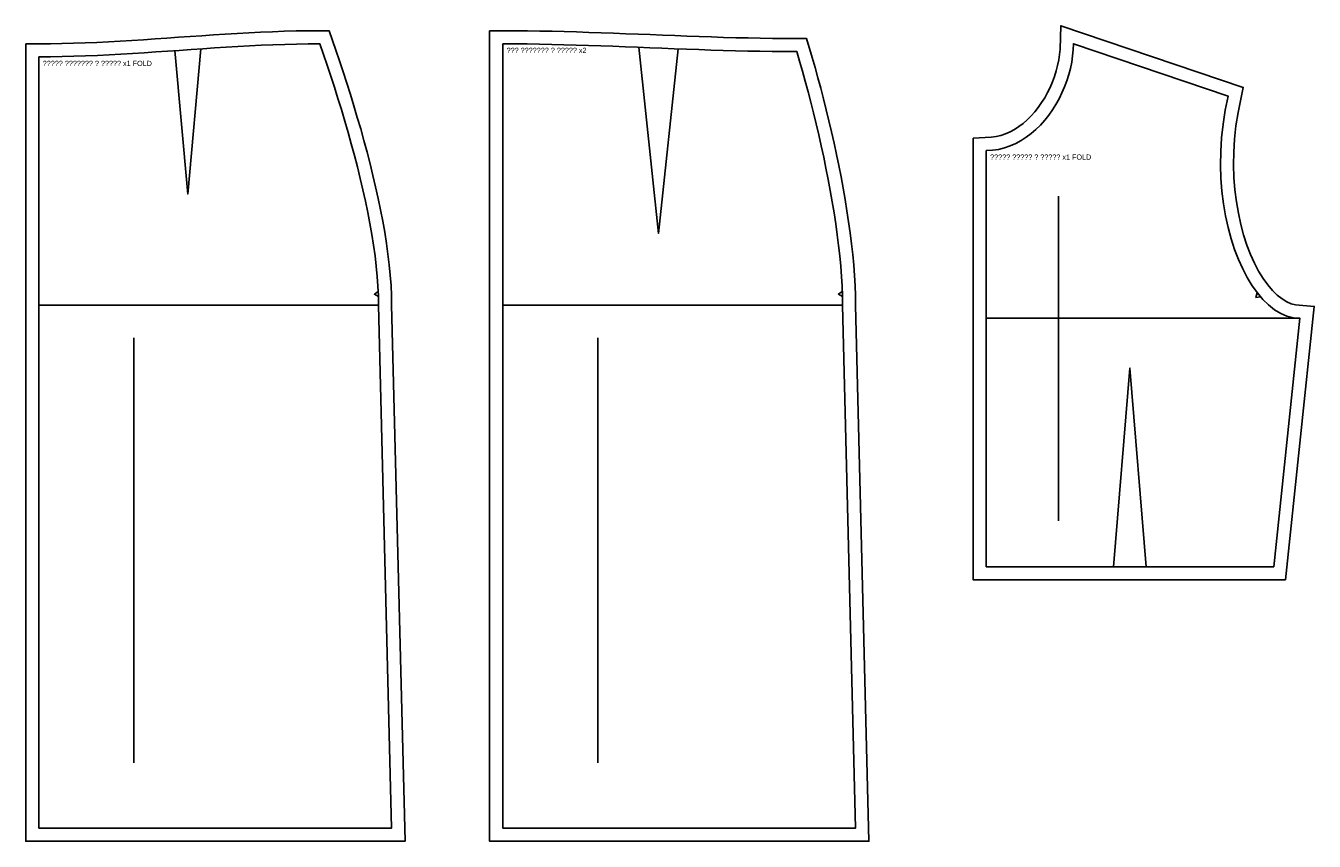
# Model space of a CAD drawing. Header units: millimetres. Extents: x -10 to 2213, y -1010 to 36.
# Tile 1 of 3: x -10 to 976, y -610 to 14. Entities that reach past the tile are written whole.
import ezdxf

# ---------------------------------------------------------------- set-up
doc = ezdxf.new("R2010")
doc.units = ezdxf.units.MM
for name, color, linetype in [('GRAIN', 4, 'CONTINUOUS'), ('INTERNAL', 3, 'CONTINUOUS'), ('NOTCH', 5, 'CONTINUOUS'), ('OUTLINE', 1, 'CONTINUOUS'), ('SEAM', 2, 'CONTINUOUS'), ('TEXT', 6, 'CONTINUOUS')]:
    doc.layers.add(name, color=color, linetype=linetype)

msp = doc.modelspace()

# ---------------------------------------------------------------- linework, layer by layer
at = {"layer": 'GRAIN'}
for points in [[(780.2, -116.666667), (780.2, -365)], [(72.8, -225), (72.8, -550)], [(427.8, -225), (427.8, -550)]]:
    msp.add_lwpolyline(points, dxfattribs=at)
at = {"layer": 'INTERNAL'}
for points in [[(103.95, -5.247584), (113.95, -115), (123.95, -3.861284)], [(459.25, -2.670592), (474.25, -145), (489.25, -3.85916)], [(0, -200), (260, -200)], [(355, -200), (615, -200)], [(725, -210), (965, -210)], [(822.5, -400), (835, -248), (847.5, -400)]]:
    msp.add_lwpolyline(points, dxfattribs=at)
at = {"layer": 'NOTCH'}
for points in [[(259.758859, -189.426414), (256.836184, -191.537806), (259.909266, -193.423586)], [(614.812414, -189.426606), (611.872222, -191.513535), (614.929461, -193.424894)], [(932.424741, -190.495626), (931.370098, -193.943485), (934.958369, -193.590902)]]:
    msp.add_lwpolyline(points, dxfattribs=at)
at = {"layer": 'OUTLINE'}
for points in [[(0, -10), (8.958333, -9.949363), (17.916667, -9.803241), (26.875, -9.570313), (35.833333, -9.259259), (44.791667, -8.878762), (53.75, -8.4375), (62.708333, -7.944155), (71.666667, -7.407407), (80.625, -6.835938), (89.583333, -6.238426), (98.541667, -5.623553), (107.5, -5), (116.458333, -4.376447), (125.416667, -3.761574), (134.375, -3.164063), (143.333333, -2.592593), (152.291667, -2.055845), (161.25, -1.5625), (170.208333, -1.121238), (179.166667, -0.740741), (188.125, -0.429688), (197.083333, -0.196759), (206.041667, -0.050637), (215, 0), (217.810872, -8.08044), (220.611979, -16.310185), (223.393555, -24.671875), (226.145833, -33.148148), (228.859049, -41.721644), (231.523438, -50.375), (234.129232, -59.090856), (236.666667, -67.851852), (239.125977, -76.640625), (241.497396, -85.439815), (243.771159, -94.23206), (245.9375, -103), (247.986654, -111.726273), (249.908854, -120.393519), (251.694336, -128.984375), (253.333333, -137.481481), (254.816081, -145.867477), (256.132813, -154.125), (257.273763, -162.23669), (258.229167, -170.185185), (258.989258, -177.953125), (259.544271, -185.523148), (259.88444, -192.877894), (260, -200), (270, -600), (0, -600)], [(355, 0), (364.375, -0.030382), (373.75, -0.118056), (383.125, -0.257813), (392.5, -0.444444), (401.875, -0.672743), (411.25, -0.9375), (420.625, -1.233507), (430, -1.555556), (439.375, -1.898438), (448.75, -2.256944), (458.125, -2.625868), (467.5, -3), (476.875, -3.374132), (486.25, -3.743056), (495.625, -4.101563), (505, -4.444444), (514.375, -4.766493), (523.75, -5.0625), (533.125, -5.327257), (542.5, -5.555556), (551.875, -5.742188), (561.25, -5.881944), (570.625, -5.969618), (580, -6), (582.186234, -13.361256), (584.364873, -20.931713), (586.52832, -28.691406), (588.668981, -36.62037), (590.779261, -44.69864), (592.851563, -52.90625), (594.878291, -61.223235), (596.851852, -69.62963), (598.764648, -78.105469), (600.609086, -86.630787), (602.377568, -95.185619), (604.0625, -103.75), (605.656286, -112.303964), (607.151331, -120.827546), (608.540039, -129.300781), (609.814815, -137.703704), (610.968063, -146.016348), (611.992188, -154.21875), (612.879593, -162.290943), (613.622685, -170.212963), (614.213867, -177.964844), (614.645544, -185.52662), (614.91012, -192.878328), (615, -200), (625, -600), (355, -600)], [(725, -81.666667), (729.776524, -81.436566), (734.434414, -80.761622), (738.966146, -79.664876), (743.364198, -78.169367), (747.621046, -76.298135), (751.729167, -74.074219), (755.681038, -71.520659), (759.469136, -68.660494), (763.085938, -65.516764), (766.52392, -62.11251), (769.775559, -58.470769), (772.833333, -54.614583), (775.689718, -50.566991), (778.337191, -46.351032), (780.768229, -41.989746), (782.975309, -37.506173), (784.950907, -32.923352), (786.6875, -28.264323), (788.177566, -23.552126), (789.41358, -18.809799), (790.388021, -14.060384), (791.093364, -9.326919), (791.522087, -4.632445), (791.666667, 0), (910.093859, -40), (907.876226, -50.733652), (906.208911, -61.41088), (905.070295, -71.996094), (904.438759, -82.453704), (904.292682, -92.748119), (904.610444, -102.84375), (905.370426, -112.705006), (906.551007, -122.296296), (908.130568, -131.582031), (910.087489, -140.52662), (912.400149, -149.094473), (915.04693, -157.25), (918.00621, -164.95761), (921.256371, -172.181713), (924.775791, -178.886719), (928.542852, -185.037037), (932.535934, -190.597078), (936.733416, -195.53125), (941.113678, -199.803964), (945.655101, -203.37963), (950.336064, -206.222656), (955.134949, -208.297454), (960.030134, -209.568432), (965, -210), (945, -400), (725, -400)]]:
    msp.add_lwpolyline(points, close=True, dxfattribs=at)
at = {"layer": 'SEAM'}
for points in [[(-10, -0.056365), (8.848522, 0.050176), (17.705153, 0.194639), (26.571525, 0.425177), (35.447642, 0.733375), (44.333495, 1.110794), (53.22907, 1.548964), (62.134347, 2.039388), (71.049308, 2.573536), (79.97393, 3.142856), (88.908198, 3.738762), (97.852098, 4.352644), (106.805621, 4.975863), (115.768764, 5.599751), (124.741531, 6.215614), (133.72393, 6.814731), (142.715974, 7.388351), (151.717681, 7.927698), (160.72907, 8.423964), (169.750161, 8.868317), (178.780975, 9.251894), (187.821525, 9.565802), (196.87182, 9.801121), (205.931856, 9.948902), (222.095144, 10.040265), (227.26675, -4.826595), (230.08981, -13.120839), (232.893639, -21.549427), (235.668537, -30.095362), (238.404795, -38.741665), (241.092696, -47.471386), (243.722517, -56.267608), (246.284527, -65.113455), (248.768986, -73.992102), (251.166141, -82.886784), (253.466225, -91.78081), (255.659454, -100.657573), (257.736017, -109.500567), (259.686071, -118.293408), (261.499733, -127.019851), (263.167059, -135.663825), (264.678032, -144.209455), (266.02253, -152.641109), (267.190295, -160.943437), (268.17088, -169.101428), (268.953585, -177.10047), (269.527362, -184.926424), (269.880691, -192.565695), (269.997972, -199.793918), (280.253125, -610), (-10, -610)], [(345, 10.03246), (364.437961, 9.969467), (373.871287, 9.881247), (383.299047, 9.740704), (392.721242, 9.553133), (402.137872, 9.32382), (411.54894, 9.058045), (420.95445, 8.761074), (430.354407, 8.438168), (439.748812, 8.094577), (449.137671, 7.73554), (458.520985, 7.366289), (467.898757, 6.992046), (477.270985, 6.618025), (486.637671, 6.249429), (495.998812, 5.891452), (505.354407, 5.54928), (514.70445, 5.228088), (524.04894, 4.933045), (533.387872, 4.669306), (542.721242, 4.442021), (552.049047, 4.256329), (561.371287, 4.117359), (570.687961, 4.03023), (587.468956, 3.975848), (591.784475, -10.554911), (593.986336, -18.206063), (596.171963, -26.045307), (598.333974, -34.053351), (600.464949, -42.210845), (602.557438, -50.498407), (604.603964, -58.896633), (606.59703, -67.386113), (608.52912, -75.947445), (610.392701, -84.561249), (612.180222, -93.208175), (613.884113, -101.868923), (615.496785, -110.524251), (617.010627, -119.154998), (618.417996, -127.742097), (619.711217, -136.266605), (620.882567, -144.709724), (621.92426, -153.052837), (622.828433, -161.277548), (623.587111, -169.365733), (624.192172, -177.299603), (624.635289, -185.061774), (624.90785, -192.635371), (624.998423, -199.811934), (635.253125, -610), (345, -610)], [(715, -72.136803), (728.81671, -71.471206), (732.537118, -70.932107), (736.174657, -70.051769), (739.735665, -68.840888), (743.221235, -67.308695), (746.627574, -65.464686), (749.946928, -63.319836), (753.168712, -60.887261), (756.280591, -58.182411), (759.269363, -55.222959), (762.121606, -52.028532), (764.824115, -48.620374), (767.364162, -45.021043), (769.729648, -41.254132), (771.909174, -37.34406), (773.892066, -33.315913), (775.668399, -29.195329), (777.229013, -25.008427), (778.565547, -20.781758), (779.670506, -16.542266), (780.537356, -12.317249), (781.160666, -8.1343), (781.536295, -4.021189), (782.092152, 13.788899), (921.677444, -33.357466), (917.718808, -52.517809), (916.126016, -62.717805), (915.037991, -72.832702), (914.434479, -82.826246), (914.294914, -92.661719), (914.598344, -102.301974), (915.323354, -111.709457), (916.447987, -120.846208), (917.949625, -129.67386), (919.804849, -138.15362), (921.989237, -146.246254), (924.477089, -153.912073), (927.241046, -161.110952), (930.251575, -167.802428), (933.476275, -173.945949), (936.878991, -179.501417), (940.418774, -184.430276), (944.048907, -188.697525), (947.716593, -192.275159), (951.364663, -195.147448), (954.937657, -197.317539), (958.395019, -198.812329), (961.731111, -199.678507), (976.011192, -200.918546), (954.002617, -410), (715, -410)]]:
    msp.add_lwpolyline(points, close=True, dxfattribs=at)

# ---------------------------------------------------------------- texts
at = {"layer": 'TEXT'}
for s, p in [('??? ??????? ? ????? x2', (358, -7)), ('????? ??????? ? ????? x1 FOLD', (3, -17)), ('????? ????? ? ????? x1 FOLD', (728, -88.666667))]:
    msp.add_text(s, height=4, dxfattribs=at).set_placement(p)

doc.saveas('drawing.dxf')
